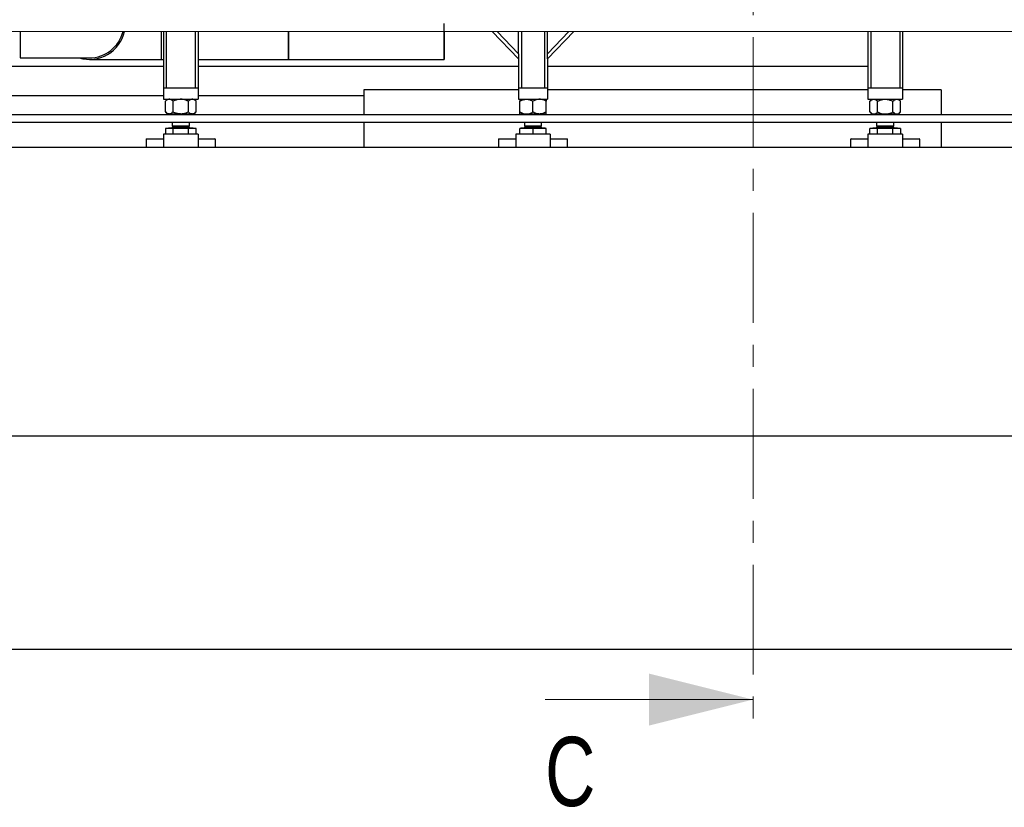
# Model space of a CAD drawing. Header units: millimetres. Extents: x 5 to 589, y 5 to 415.
# Tile 15 of 96: x 111 to 168, y 329 to 375. Entities that reach past the tile are written whole.
import ezdxf

# ---------------------------------------------------------------- set-up
doc = ezdxf.new("R2010")
doc.units = ezdxf.units.MM
doc.linetypes.add('CENTER', pattern=[10.16, 6.35, -1.27, 1.27, -1.27])
doc.layers.add('TRAIT-FORT', color=4, linetype='Continuous', lineweight=25)
doc.styles.add('SLDTEXTSTYLE0', font='TXT', dxfattribs={"width": 0.75})

msp = doc.modelspace()

# ---------------------------------------------------------------- linework, layer by layer
at = {"color": 7, "linetype": 'CENTER', "lineweight": 18}
msp.add_line((153.51808, 404.14239), (153.51808, 333.39033), dxfattribs=at)
at = {"color": 7, "linetype": 'Continuous', "lineweight": 18}
msp.add_line((141.51808, 335.39033), (153.51808, 335.39033), dxfattribs=at)
msp.add_solid([(153.51808, 335.39033), (147.51808, 336.89033), (147.51808, 333.89033)], dxfattribs=at)
at = {"layer": 'TRAIT-FORT', "color": 4, "linetype": 'Continuous', "lineweight": 25}
for p, q in [((39.42633, 374.00686), (174.7384, 373.98121)), ((111.20958, 373.99325), (111.20958, 372.45538)), ((119.37625, 372.37204), (119.37625, 373.9917)), ((119.48474, 373.99168), (119.48474, 370.7378)), ((119.65141, 373.99165), (119.65141, 370.7378)), ((121.31801, 373.99134), (121.31801, 370.7378)), ((121.48467, 373.99131), (121.48467, 370.7378)), ((126.70958, 373.13725), (126.70958, 373.99032)), ((126.70958, 372.5901), (126.70958, 373.99032)), ((126.70958, 373.99032), (126.70958, 372.37204)), ((126.70958, 372.5901), (126.70958, 373.99032)), ((135.68254, 372.37204), (135.68254, 373.98861)), ((139.98481, 372.40447), (138.46717, 373.98809)), ((138.74424, 373.98803), (139.98481, 372.69353)), ((139.98481, 372.69353), (139.98481, 373.9878)), ((140.15147, 373.98777), (140.15147, 370.7378)), ((141.48474, 373.98752), (141.48474, 370.7378)), ((141.65141, 372.69353), (141.65141, 373.98748)), ((141.65141, 372.69353), (142.89122, 373.98725)), ((143.16818, 373.98719), (141.65141, 372.40447)), ((160.15141, 373.98398), (160.15141, 370.7378)), ((160.15147, 373.98398), (160.15147, 370.7378)), ((160.31814, 373.98394), (160.31814, 370.7378)), ((161.98474, 373.98363), (161.98474, 370.7378)), ((162.15141, 373.9836), (162.15141, 370.7378)), ((126.70958, 372.60176), (126.70958, 373.13725)), ((111.20958, 372.45538), (115.20958, 372.45538)), ((115.20958, 372.37204), (119.37625, 372.37204)), ((119.37625, 372.37204), (119.48474, 372.37204)), ((121.48467, 372.37204), (126.70975, 372.37204)), ((126.70958, 372.37204), (135.68254, 372.37204)), ((139.98481, 372.69353), (139.98481, 372.4085)), ((139.98481, 372.4085), (139.98481, 370.7378)), ((141.65141, 372.4085), (141.65141, 372.69353)), ((141.65141, 372.4085), (141.65141, 370.7378)), ((119.48474, 371.95537), (102.65141, 371.95537)), ((139.98481, 371.95537), (121.48467, 371.95537)), ((160.15141, 371.95537), (141.65141, 371.95537)), ((119.4847, 370.7378), (119.4847, 370.07114)), ((119.4847, 370.7378), (119.65141, 370.7378)), ((119.65141, 370.7378), (121.31801, 370.7378)), ((121.31801, 370.7378), (121.48471, 370.7378)), ((121.48471, 370.7378), (121.48471, 370.07114)), ((139.98477, 370.62114), (131.05141, 370.62114)), ((131.05141, 370.62114), (131.05141, 369.17519)), ((139.98477, 370.7378), (139.98477, 370.07114)), ((139.98477, 370.7378), (140.15147, 370.7378)), ((140.15147, 370.7378), (141.48474, 370.7378)), ((141.48474, 370.7378), (141.65144, 370.7378)), ((141.65144, 370.7378), (141.65144, 370.07114)), ((160.15144, 370.62114), (141.65144, 370.62114)), ((160.15137, 370.7378), (160.15137, 370.62114)), ((160.15144, 370.7378), (160.15144, 370.07114)), ((160.15144, 370.7378), (160.31814, 370.7378)), ((160.31814, 370.7378), (161.98474, 370.7378)), ((161.98474, 370.7378), (162.15144, 370.7378)), ((162.15144, 370.7378), (162.15144, 370.07114)), ((164.38474, 370.62114), (162.15144, 370.62114)), ((164.38474, 370.62114), (164.38474, 369.17519)), ((102.65144, 370.28871), (119.4847, 370.28871)), ((119.4847, 370.07114), (121.48471, 370.07114)), ((119.71804, 370.07114), (119.59944, 369.95253)), ((121.36998, 369.95253), (121.25137, 370.07114)), ((121.48471, 370.28871), (131.05141, 370.28871)), ((139.98477, 370.07114), (141.65144, 370.07114)), ((140.05144, 370.07114), (140.05144, 369.95253)), ((141.58477, 370.07114), (141.58477, 369.95253)), ((160.15144, 370.07114), (162.15144, 370.07114)), ((160.38477, 370.07114), (160.26617, 369.95253)), ((162.03671, 369.95253), (161.91811, 370.07114)), ((119.59944, 369.33641), (119.59944, 369.95253)), ((120.04207, 369.33641), (120.04207, 369.95253)), ((120.92734, 369.33641), (120.92734, 369.95253)), ((121.36998, 369.33641), (121.36998, 369.95253)), ((140.05144, 369.33641), (140.05144, 369.95253)), ((140.81811, 369.33641), (140.81811, 369.95253)), ((141.58477, 369.33641), (141.58477, 369.95253)), ((160.26617, 369.33641), (160.26617, 369.95253)), ((160.7088, 369.33641), (160.7088, 369.95253)), ((161.59407, 369.33641), (161.59407, 369.95253)), ((162.03671, 369.33641), (162.03671, 369.95253)), ((241.4133, 369.17519), (96.75142, 369.17519)), ((241.03812, 369.16704), (98.08474, 369.16704)), ((119.59944, 369.33641), (119.71804, 369.2178)), ((119.82075, 369.2178), (119.71804, 369.2178)), ((120.48471, 369.2178), (119.82075, 369.2178)), ((119.98471, 369.2178), (119.98471, 369.17519)), ((121.14866, 369.2178), (120.48471, 369.2178)), ((120.98471, 369.17519), (120.98471, 369.2178)), ((121.25137, 369.2178), (121.14866, 369.2178)), ((121.25137, 369.2178), (121.36998, 369.33641)), ((140.05144, 369.2178), (140.05144, 369.33641)), ((140.43477, 369.2178), (140.05144, 369.2178)), ((140.31811, 369.2178), (140.31811, 369.17519)), ((141.20144, 369.2178), (140.43477, 369.2178)), ((141.58477, 369.2178), (141.20144, 369.2178)), ((141.31811, 369.17519), (141.31811, 369.2178)), ((141.58477, 369.2178), (141.58477, 369.33641)), ((160.26617, 369.33641), (160.38477, 369.2178)), ((160.48749, 369.2178), (160.38477, 369.2178)), ((161.15144, 369.2178), (160.48749, 369.2178)), ((160.65144, 369.2178), (160.65144, 369.17519)), ((161.81539, 369.2178), (161.15144, 369.2178)), ((161.65144, 369.17519), (161.65144, 369.2178)), ((161.91811, 369.2178), (161.81539, 369.2178)), ((161.91811, 369.2178), (162.03671, 369.33641)), ((96.75139, 368.75186), (241.41326, 368.75186)), ((98.08474, 368.74371), (241.03812, 368.74371)), ((119.59944, 368.38447), (119.59944, 368.05447)), ((120.04207, 368.38447), (119.59944, 368.38447)), ((119.77304, 368.4078), (119.74971, 368.38447)), ((119.77304, 368.41114), (119.77304, 368.4078)), ((119.77304, 368.41114), (121.19637, 368.41114)), ((119.77304, 368.4078), (121.19637, 368.4078)), ((119.98471, 368.74371), (119.98471, 368.5278)), ((120.04785, 368.5278), (119.98471, 368.46466)), ((119.98471, 368.5278), (120.98471, 368.5278)), ((119.98471, 368.46466), (119.98471, 368.44447)), ((119.98471, 368.46466), (120.23471, 368.46466)), ((119.98471, 368.44447), (120.98471, 368.44447)), ((120.92734, 368.38447), (120.04207, 368.38447)), ((120.04207, 368.05447), (120.04207, 368.38447)), ((120.23471, 368.46466), (120.98471, 368.46466)), ((120.98471, 368.46466), (120.92156, 368.5278)), ((120.92734, 368.05447), (120.92734, 368.38447)), ((121.36998, 368.38447), (120.92734, 368.38447)), ((120.98471, 368.5278), (120.98471, 368.74371)), ((120.98471, 368.44447), (120.98471, 368.46466)), ((121.19637, 368.4078), (121.19637, 368.41114)), ((121.21971, 368.38447), (121.19637, 368.4078)), ((121.36998, 368.05447), (121.36998, 368.38447)), ((131.05141, 368.74371), (131.05141, 367.2878)), ((140.05144, 368.05447), (140.05144, 368.38447)), ((140.81811, 368.38447), (140.05144, 368.38447)), ((140.10644, 368.4078), (140.08311, 368.38447)), ((140.10644, 368.41114), (140.10644, 368.4078)), ((140.10644, 368.41114), (140.46227, 368.41114)), ((140.10644, 368.4078), (140.46227, 368.4078)), ((140.31811, 368.74371), (140.31811, 368.5278)), ((140.38125, 368.5278), (140.31811, 368.46466)), ((140.31811, 368.5278), (140.56811, 368.5278)), ((140.31811, 368.46466), (140.31811, 368.44447)), ((140.31811, 368.46466), (141.25112, 368.46466)), ((140.31811, 368.44447), (140.56811, 368.44447)), ((140.46227, 368.41114), (141.52977, 368.41114)), ((140.46227, 368.4078), (141.52977, 368.4078)), ((140.56811, 368.5278), (141.31811, 368.5278)), ((140.56811, 368.44447), (141.31811, 368.44447)), ((140.81811, 368.38447), (140.81811, 368.05447)), ((141.58477, 368.38447), (140.81811, 368.38447)), ((141.25112, 368.46466), (141.31811, 368.46466)), ((141.31811, 368.46466), (141.25496, 368.5278)), ((141.31811, 368.5278), (141.31811, 368.74371)), ((141.31811, 368.44447), (141.31811, 368.46466)), ((141.52977, 368.4078), (141.52977, 368.41114)), ((141.55311, 368.38447), (141.52977, 368.4078)), ((141.58477, 368.05447), (141.58477, 368.38447)), ((160.26617, 368.05447), (160.26617, 368.38447)), ((160.7088, 368.38447), (160.26617, 368.38447)), ((160.43977, 368.4078), (160.41644, 368.38447)), ((160.43977, 368.41114), (160.43977, 368.4078)), ((160.43977, 368.41114), (161.76776, 368.41114)), ((160.43977, 368.4078), (161.76776, 368.4078)), ((160.65144, 368.74371), (160.65144, 368.5278)), ((160.71458, 368.5278), (160.65144, 368.46466)), ((160.65144, 368.5278), (161.58445, 368.5278)), ((160.65144, 368.46466), (160.65144, 368.44447)), ((160.65144, 368.46466), (161.65144, 368.46466)), ((160.65144, 368.44447), (161.58445, 368.44447)), ((160.7088, 368.05447), (160.7088, 368.38447)), ((161.59407, 368.38447), (160.7088, 368.38447)), ((161.58445, 368.5278), (161.65144, 368.5278)), ((161.58445, 368.44447), (161.65144, 368.44447)), ((161.65144, 368.46466), (161.58829, 368.5278)), ((161.59407, 368.05447), (161.59407, 368.38447)), ((162.03671, 368.38447), (161.59407, 368.38447)), ((161.65144, 368.5278), (161.65144, 368.74371)), ((161.65144, 368.44447), (161.65144, 368.46466)), ((161.76776, 368.41114), (161.86311, 368.41114)), ((161.76776, 368.4078), (161.86311, 368.4078)), ((161.86311, 368.4078), (161.86311, 368.41114)), ((161.88644, 368.38447), (161.86311, 368.4078)), ((162.03671, 368.38447), (162.03671, 368.05447)), ((164.38474, 368.74371), (164.38474, 367.2878)), ((118.51804, 367.7878), (118.48471, 367.75447)), ((118.48471, 367.75447), (118.48471, 367.2878)), ((119.4847, 367.75447), (118.48471, 367.75447)), ((118.51804, 367.7878), (119.4847, 367.7878)), ((121.48471, 368.05447), (119.4847, 368.05447)), ((119.4847, 368.05447), (119.4847, 367.2878)), ((121.48471, 368.05447), (121.48471, 367.2878)), ((121.48471, 367.7878), (122.45137, 367.7878)), ((122.48471, 367.75447), (121.48471, 367.75447)), ((122.48471, 367.75447), (122.45137, 367.7878)), ((122.48471, 367.2878), (122.48471, 367.75447)), ((138.85144, 367.7878), (138.81811, 367.75447)), ((138.81811, 367.75447), (138.81811, 367.2878)), ((139.81811, 367.75447), (138.81811, 367.75447)), ((138.85144, 367.7878), (139.81811, 367.7878)), ((141.81811, 368.05447), (139.81811, 368.05447)), ((139.81811, 368.05447), (139.81811, 367.2878)), ((141.81811, 368.05447), (141.81811, 367.2878)), ((141.81811, 367.7878), (142.78477, 367.7878)), ((142.81811, 367.75447), (141.81811, 367.75447)), ((142.81811, 367.75447), (142.78477, 367.7878)), ((142.81811, 367.2878), (142.81811, 367.75447)), ((159.18477, 367.7878), (159.15144, 367.75447)), ((159.15144, 367.75447), (159.15144, 367.2878)), ((160.15144, 367.75447), (159.15144, 367.75447)), ((159.18477, 367.7878), (160.15144, 367.7878)), ((162.15144, 368.05447), (160.15144, 368.05447)), ((160.15144, 368.05447), (160.15144, 367.2878)), ((162.15144, 368.05447), (162.15144, 367.2878)), ((162.15144, 367.7878), (163.11811, 367.7878)), ((163.15144, 367.75447), (162.15144, 367.75447)), ((163.15144, 367.75447), (163.11811, 367.7878)), ((163.15144, 367.2878), (163.15144, 367.75447)), ((227.66345, 367.2878), (31.1606, 367.2878)), ((31.1606, 350.62113), (227.66345, 350.62113)), ((227.66345, 338.2878), (31.1606, 338.2878))]:
    msp.add_line(p, q, dxfattribs=at)
for centre, radius, start, end in [((115.20958, 374.45537), 2.08333, 253.739726, 347.15196), ((115.20959, 374.45537), 1.99999, 269.999833, 346.607419), ((115.20958, 374.45537), 2, 269.999902, 346.60735), ((119.95137, 368.44447), 0.03333, 269.998606, 0.004809), ((121.01804, 368.44447), 0.03333, 179.998106, 270.000186), ((140.28477, 368.44447), 0.03333, 269.999939, 0.002622), ((141.35144, 368.44447), 0.03333, 179.998106, 269.999333), ((160.61811, 368.44447), 0.03333, 270.001521, 0.001894), ((161.68477, 368.44447), 0.03333, 179.998106, 269.998479)]:
    msp.add_arc(centre, radius, start, end, dxfattribs=at)
for points, knots in [([(135.68254, 373.98861), (135.68254, 373.97395), (135.68254, 373.87391), (135.68254, 373.71055), (135.68254, 373.50079), (135.68254, 373.31871), (135.68254, 373.14661), (135.68254, 372.98751), (135.68254, 372.84388), (135.68254, 372.71834), (135.68254, 372.61098), (135.68254, 372.52131), (135.68254, 372.44199), (135.68254, 372.40606), (135.68254, 372.36377), (135.68254, 372.40606), (135.68254, 372.44199), (135.68254, 372.52131), (135.68254, 372.61098), (135.68254, 372.71834), (135.68254, 372.84388), (135.68254, 372.98751), (135.68254, 373.14661), (135.68254, 373.31871), (135.68254, 373.50079), (135.68254, 373.71054), (135.68254, 373.94502), (135.68254, 374.20064), (135.68254, 374.37089), (135.68254, 374.45537)], [0, 0, 0, 0, 0.01189008, 0.08111162, 0.13246419, 0.18196629, 0.22875229, 0.27200165, 0.31099266, 0.34513893, 0.37401838, 0.39738828, 0.41974327, 0.43274493, 0.43692273, 0.44110053, 0.45410112, 0.47645718, 0.49982709, 0.52870654, 0.5628528, 0.60184382, 0.64509318, 0.69187917, 0.74138127, 0.79273385, 0.86195109, 0.93150126, 1, 1, 1, 1]), ([(135.68254, 373.98861), (135.68254, 373.97395), (135.68254, 373.87391), (135.68254, 373.71055), (135.68254, 373.50079), (135.68254, 373.31871), (135.68254, 373.14661), (135.68254, 372.98751), (135.68254, 372.84388), (135.68254, 372.71834), (135.68254, 372.61098), (135.68254, 372.52131), (135.68254, 372.44199), (135.68254, 372.40606), (135.68254, 372.36377), (135.68254, 372.40606), (135.68254, 372.44199), (135.68254, 372.52131), (135.68254, 372.61098), (135.68254, 372.71834), (135.68254, 372.84388), (135.68254, 372.98751), (135.68254, 373.14661), (135.68254, 373.31871), (135.68254, 373.50079), (135.68254, 373.71054), (135.68254, 373.94502), (135.68254, 374.20064), (135.68254, 374.37089), (135.68254, 374.45537)], [0, 0, 0, 0, 0.01189008, 0.08111162, 0.13246419, 0.18196629, 0.22875229, 0.27200165, 0.31099266, 0.34513893, 0.37401838, 0.39738828, 0.41974327, 0.43274493, 0.43692273, 0.44110053, 0.45410112, 0.47645718, 0.49982709, 0.52870654, 0.5628528, 0.60184382, 0.64509318, 0.69187917, 0.74138127, 0.79273385, 0.86195109, 0.93150126, 1, 1, 1, 1]), ([(126.70958, 372.37496), (126.70958, 372.37486), (126.70958, 372.36708), (126.70958, 372.41929), (126.70958, 372.44333), (126.70958, 372.52179), (126.70958, 372.57277), (126.70958, 372.60176)], [0, 0, 0, 0, 0.00129312, 0.10123021, 0.3026771, 0.60339706, 1, 1, 1, 1]), ([(119.82075, 370.07114), (119.80131, 370.06936), (119.76088, 370.06565), (119.70389, 370.03833), (119.64942, 370.00026), (119.61651, 369.96884), (119.59944, 369.95253)], [0, 0, 0, 0, 0.2261006, 0.47023982, 0.72507274, 1, 1, 1, 1]), ([(120.04207, 369.95253), (120.01269, 369.97991), (119.96955, 370.02011), (119.90168, 370.05621), (119.85719, 370.06953), (119.83005, 370.07073), (119.82075, 370.07114)], [0, 0, 0, 0, 0.46552369, 0.68363277, 0.89166194, 1, 1, 1, 1]), ([(120.48471, 370.07114), (120.47694, 370.07106), (120.41494, 370.07047), (120.297, 370.05351), (120.15749, 370.0075), (120.0744, 369.96793), (120.04207, 369.95253)], [0, 0, 0, 0, 0.05039893, 0.40261349, 0.76758989, 1, 1, 1, 1]), ([(120.92734, 369.95253), (120.87546, 369.97647), (120.78015, 370.02045), (120.63083, 370.0627), (120.53385, 370.0683), (120.48471, 370.07114)], [0, 0, 0, 0, 0.37077489, 0.68118245, 1, 1, 1, 1]), ([(121.14866, 370.07114), (121.12922, 370.06936), (121.08878, 370.06565), (121.0318, 370.03833), (120.97732, 370.00026), (120.94442, 369.96884), (120.92734, 369.95253)], [0, 0, 0, 0, 0.22609996, 0.47023848, 0.72507067, 1, 1, 1, 1]), ([(121.36998, 369.95253), (121.3406, 369.97991), (121.29746, 370.02011), (121.22959, 370.05621), (121.1851, 370.06953), (121.15795, 370.07073), (121.14866, 370.07114)], [0, 0, 0, 0, 0.4655221, 0.68363183, 0.89166161, 1, 1, 1, 1]), ([(140.05144, 369.95253), (140.10373, 369.98035), (140.18257, 370.02229), (140.29704, 370.05673), (140.37248, 370.06957), (140.41871, 370.07073), (140.43477, 370.07114)], [0, 0, 0, 0, 0.43655151, 0.65823099, 0.88122896, 1, 1, 1, 1]), ([(140.43477, 370.07114), (140.46815, 370.06944), (140.53582, 370.06599), (140.634, 370.03944), (140.72882, 370.00161), (140.78815, 369.969), (140.81811, 369.95253)], [0, 0, 0, 0, 0.24647897, 0.49978028, 0.74749204, 1, 1, 1, 1]), ([(141.20144, 370.07114), (141.16807, 370.06944), (141.1004, 370.06599), (141.00221, 370.03944), (140.9074, 370.00161), (140.84806, 369.969), (140.81811, 369.95253)], [0, 0, 0, 0, 0.24647897, 0.49978028, 0.74749204, 1, 1, 1, 1]), ([(141.58477, 369.95253), (141.53248, 369.98035), (141.45364, 370.02229), (141.33918, 370.05673), (141.26373, 370.06957), (141.2175, 370.07073), (141.20144, 370.07114)], [0, 0, 0, 0, 0.43655151, 0.65823099, 0.88122835, 1, 1, 1, 1]), ([(160.26617, 369.95253), (160.29555, 369.97991), (160.33869, 370.02011), (160.40656, 370.05621), (160.45105, 370.06953), (160.47819, 370.07073), (160.48749, 370.07114)], [0, 0, 0, 0, 0.46552369, 0.68363277, 0.89166194, 1, 1, 1, 1]), ([(160.48749, 370.07114), (160.50693, 370.06936), (160.54736, 370.06565), (160.60435, 370.03833), (160.65882, 370.00026), (160.69173, 369.96884), (160.7088, 369.95253)], [0, 0, 0, 0, 0.22610139, 0.47024146, 0.72506892, 1, 1, 1, 1]), ([(160.7088, 369.95253), (160.76068, 369.97647), (160.85599, 370.02045), (161.00531, 370.0627), (161.1023, 370.0683), (161.15144, 370.07114)], [0, 0, 0, 0, 0.37077611, 0.68118096, 1, 1, 1, 1]), ([(161.15144, 370.07114), (161.1592, 370.07106), (161.2212, 370.07047), (161.33914, 370.05351), (161.47865, 370.0075), (161.56175, 369.96793), (161.59407, 369.95253)], [0, 0, 0, 0, 0.05040098, 0.40261485, 0.76758644, 1, 1, 1, 1]), ([(161.59407, 369.95253), (161.62345, 369.97991), (161.66659, 370.02011), (161.73446, 370.05621), (161.77895, 370.06953), (161.8061, 370.07073), (161.81539, 370.07114)], [0, 0, 0, 0, 0.46552051, 0.68363089, 0.89166129, 1, 1, 1, 1]), ([(161.81539, 370.07114), (161.83483, 370.06936), (161.87527, 370.06565), (161.93225, 370.03833), (161.98673, 370.00026), (162.01963, 369.96884), (162.03671, 369.95253)], [0, 0, 0, 0, 0.22609996, 0.47023848, 0.72507067, 1, 1, 1, 1]), ([(119.82075, 369.2178), (119.80131, 369.21958), (119.76088, 369.22329), (119.70389, 369.25061), (119.64942, 369.28868), (119.61651, 369.3201), (119.59944, 369.33641)], [0, 0, 0, 0, 0.2261006, 0.47023982, 0.72507274, 1, 1, 1, 1]), ([(120.04207, 369.33641), (120.01269, 369.30903), (119.96955, 369.26883), (119.90168, 369.23273), (119.85719, 369.21941), (119.83005, 369.21821), (119.82075, 369.2178)], [0, 0, 0, 0, 0.46552369, 0.68363277, 0.89166194, 1, 1, 1, 1]), ([(120.48471, 369.2178), (120.47694, 369.21788), (120.41494, 369.21847), (120.297, 369.23543), (120.15749, 369.28144), (120.0744, 369.32101), (120.04207, 369.33641)], [0, 0, 0, 0, 0.050398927, 0.402613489, 0.767589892, 1, 1, 1, 1]), ([(120.92734, 369.33641), (120.87546, 369.31247), (120.78015, 369.26849), (120.63083, 369.22624), (120.53385, 369.22064), (120.48471, 369.2178)], [0, 0, 0, 0, 0.37077489, 0.68118245, 1, 1, 1, 1]), ([(121.14866, 369.2178), (121.12922, 369.21958), (121.08878, 369.22329), (121.0318, 369.25061), (120.97732, 369.28868), (120.94442, 369.3201), (120.92734, 369.33641)], [0, 0, 0, 0, 0.22609996, 0.47023848, 0.72507067, 1, 1, 1, 1]), ([(121.36998, 369.33641), (121.3406, 369.30903), (121.29746, 369.26883), (121.22959, 369.23273), (121.1851, 369.21941), (121.15795, 369.21821), (121.14866, 369.2178)], [0, 0, 0, 0, 0.4655221, 0.68363183, 0.89166161, 1, 1, 1, 1]), ([(140.05144, 369.33641), (140.10373, 369.30859), (140.18257, 369.26665), (140.29704, 369.23221), (140.37248, 369.21937), (140.41871, 369.21821), (140.43477, 369.2178)], [0, 0, 0, 0, 0.43655151, 0.65823099, 0.88122896, 1, 1, 1, 1]), ([(140.43477, 369.2178), (140.46815, 369.2195), (140.53582, 369.22295), (140.634, 369.2495), (140.72882, 369.28733), (140.78815, 369.31994), (140.81811, 369.33641)], [0, 0, 0, 0, 0.24647897, 0.49978028, 0.74749204, 1, 1, 1, 1]), ([(141.20144, 369.2178), (141.16807, 369.2195), (141.1004, 369.22295), (141.00221, 369.2495), (140.9074, 369.28733), (140.84806, 369.31994), (140.81811, 369.33641)], [0, 0, 0, 0, 0.24647897, 0.49978028, 0.74749204, 1, 1, 1, 1]), ([(141.58477, 369.33641), (141.53248, 369.30859), (141.45364, 369.26665), (141.33918, 369.23221), (141.26373, 369.21937), (141.2175, 369.21821), (141.20144, 369.2178)], [0, 0, 0, 0, 0.43655151, 0.65823099, 0.88122835, 1, 1, 1, 1]), ([(160.26617, 369.33641), (160.29555, 369.30903), (160.33869, 369.26883), (160.40656, 369.23273), (160.45105, 369.21941), (160.47819, 369.21821), (160.48749, 369.2178)], [0, 0, 0, 0, 0.46552369, 0.683632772, 0.891661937, 1, 1, 1, 1]), ([(160.48749, 369.2178), (160.50693, 369.21958), (160.54736, 369.22329), (160.60435, 369.25061), (160.65882, 369.28868), (160.69173, 369.3201), (160.7088, 369.33641)], [0, 0, 0, 0, 0.22610139, 0.47024146, 0.72506892, 1, 1, 1, 1]), ([(160.7088, 369.33641), (160.76068, 369.31247), (160.85599, 369.26849), (161.00531, 369.22624), (161.1023, 369.22064), (161.15144, 369.2178)], [0, 0, 0, 0, 0.37077611, 0.68118096, 1, 1, 1, 1]), ([(161.15144, 369.2178), (161.1592, 369.21788), (161.2212, 369.21847), (161.33914, 369.23543), (161.47865, 369.28144), (161.56175, 369.32101), (161.59407, 369.33641)], [0, 0, 0, 0, 0.05040098, 0.40261485, 0.76758644, 1, 1, 1, 1]), ([(161.59407, 369.33641), (161.62345, 369.30903), (161.66659, 369.26883), (161.73446, 369.23273), (161.77895, 369.21941), (161.8061, 369.21821), (161.81539, 369.2178)], [0, 0, 0, 0, 0.46552051, 0.68363089, 0.89166129, 1, 1, 1, 1]), ([(161.81539, 369.2178), (161.83483, 369.21958), (161.87527, 369.22329), (161.93225, 369.25061), (161.98673, 369.28868), (162.01963, 369.3201), (162.03671, 369.33641)], [0, 0, 0, 0, 0.22609996, 0.47023848, 0.72507067, 1, 1, 1, 1])]:
    msp.add_open_spline(points, degree=3, knots=knots, dxfattribs=at)

# ---------------------------------------------------------------- texts
at = {"color": 7, "linetype": 'Continuous', "insert": (141.51808, 333.23745), "char_height": 4, "attachment_point": 1, "style": 'SLDTEXTSTYLE0'}
msp.add_mtext('C', dxfattribs=at)

doc.saveas('drawing.dxf')
